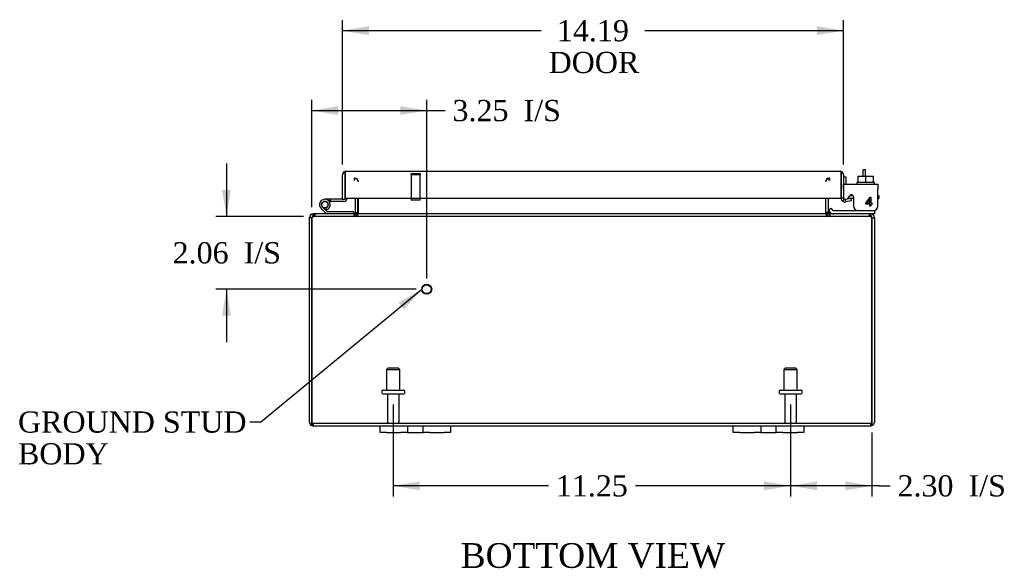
# Model space of a CAD drawing. Header units: inches. Extents: x 2 to 119, y 1 to 79.
# Tile 1 of 7: x 19 to 47, y 1 to 17. Entities that reach past the tile are written whole.
import ezdxf
from ezdxf.enums import TextEntityAlignment as Align

# ---------------------------------------------------------------- set-up
doc = ezdxf.new("R2010")
doc.units = ezdxf.units.IN
doc.header["$MEASUREMENT"] = 0
for name, color, linetype in [('COM40153-1', 7, 'CONTINUOUS'), ('COM40153-2', 7, 'CONTINUOUS'), ('COM42667', 7, 'CONTINUOUS'), ('COM42780', 7, 'CONTINUOUS'), ('COM48425', 7, 'CONTINUOUS'), ('COM71780-6', 7, 'CONTINUOUS'), ('DEFAULT', 7, 'CONTINUOUS'), ('FET07710', 7, 'CONTINUOUS'), ('HNG10620-16B', 7, 'CONTINUOUS'), ('HNG10620-16C', 7, 'CONTINUOUS'), ('HNG10620-16P', 7, 'CONTINUOUS'), ('SCC19011', 7, 'CONTINUOUS'), ('STD21878', 7, 'CONTINUOUS'), ('STD26094', 7, 'CONTINUOUS'), ('WAF25035', 7, 'CONTINUOUS')]:
    doc.layers.add(name, color=color, linetype=linetype)
doc.styles.add('SEACAD_TIMES_NEW_ROMAN', font='times.ttf')

# ---------------------------------------------------------------- blocks, each defined once
blk = doc.blocks.new('SEANNOT_GROUP1')
at = {"layer": 'DEFAULT', "linetype": 'Continuous'}
blk.add_hatch(color=136, dxfattribs=at).paths.add_polyline_path([(30.343, 8.642), (30.843, 9.215), (30.184, 8.835)])
at = {"layer": 'DEFAULT', "color": 136, "linetype": 'Continuous'}
blk.add_line((26.276, 5.455), (25.976, 5.455), dxfattribs=at)
blk.add_lwpolyline([(26.276, 5.455), (30.843, 9.215)], dxfattribs=at)
at = {"layer": 'DEFAULT', "color": 136, "linetype": 'Continuous', "style": 'SEACAD_TIMES_NEW_ROMAN'}
for s, p in [('GROUND STUD', (19.411, 5.755)), ('BODY', (19.411, 4.855))]:
    blk.add_text(s, height=0.6, dxfattribs=at).set_placement(p, align=Align.TOP_LEFT)
blk = doc.blocks.new('GDIMGGROUP7')
at = {"layer": 'DEFAULT', "linetype": 'Continuous'}
for points in [[(42.036, 3.524), (42.036, 3.774), (41.286, 3.649)], [(42.839, 3.524), (43.589, 3.649), (42.839, 3.774)]]:
    blk.add_hatch(color=136, dxfattribs=at).paths.add_polyline_path(points)
at = {"layer": 'DEFAULT', "color": 136, "linetype": 'Continuous'}
for p, q in [((41.286, 5.956), (41.286, 3.349)), ((43.589, 5.155), (43.589, 3.349)), ((43.802, 3.649), (41.286, 3.649)), ((43.802, 3.649), (44.102, 3.649))]:
    blk.add_line(p, q, dxfattribs=at)
at = {"layer": 'DEFAULT', "color": 136, "linetype": 'Continuous', "style": 'SEACAD_TIMES_NEW_ROMAN'}
for s, p in [('2.30', (44.312, 3.949)), ('I/S', (46.324, 3.949))]:
    blk.add_text(s, height=0.6, dxfattribs=at).set_placement(p, align=Align.TOP_LEFT)
blk = doc.blocks.new('GDIMGGROUP8')
at = {"layer": 'DEFAULT', "linetype": 'Continuous'}
for points in [[(30.786, 3.524), (30.786, 3.774), (30.036, 3.649)], [(40.536, 3.524), (41.286, 3.649), (40.536, 3.774)]]:
    blk.add_hatch(color=136, dxfattribs=at).paths.add_polyline_path(points)
at = {"layer": 'DEFAULT', "color": 136, "linetype": 'Continuous'}
for p, q in [((30.036, 5.956), (30.036, 3.349)), ((41.286, 5.956), (41.286, 3.349)), ((34.428, 3.649), (30.036, 3.649)), ((41.286, 3.649), (36.895, 3.649))]:
    blk.add_line(p, q, dxfattribs=at)
at = {"layer": 'DEFAULT', "color": 136, "linetype": 'Continuous', "style": 'SEACAD_TIMES_NEW_ROMAN'}
blk.add_text('11.25', height=0.6, dxfattribs=at).set_placement((34.638, 3.949), align=Align.TOP_LEFT)
blk = doc.blocks.new('GDIMGGROUP14')
at = {"layer": 'DEFAULT', "linetype": 'Continuous'}
for points in [[(25.188, 12.025), (25.313, 11.275), (25.438, 12.025)], [(25.188, 8.465), (25.438, 8.465), (25.313, 9.215)]]:
    blk.add_hatch(color=136, dxfattribs=at).paths.add_polyline_path(points)
at = {"layer": 'DEFAULT', "color": 136, "linetype": 'Continuous'}
for p, q in [((25.313, 12.775), (25.313, 11.275)), ((27.495, 11.275), (25.013, 11.275)), ((30.683, 9.215), (25.013, 9.215)), ((25.313, 9.215), (25.313, 7.715))]:
    blk.add_line(p, q, dxfattribs=at)
at = {"layer": 'DEFAULT', "color": 136, "linetype": 'Continuous', "style": 'SEACAD_TIMES_NEW_ROMAN'}
for s, p in [('I/S', (25.8, 10.545)), ('2.06', (23.788, 10.545))]:
    blk.add_text(s, height=0.6, dxfattribs=at).set_placement(p, align=Align.TOP_LEFT)
blk = doc.blocks.new('GDIMGGROUP15')
at = {"layer": 'DEFAULT', "linetype": 'Continuous'}
for points in [[(28.483, 14.397), (27.733, 14.272), (28.483, 14.147)], [(30.233, 14.397), (30.233, 14.147), (30.983, 14.272)]]:
    blk.add_hatch(color=136, dxfattribs=at).paths.add_polyline_path(points)
at = {"layer": 'DEFAULT', "color": 136, "linetype": 'Continuous'}
for p, q in [((27.733, 11.539), (27.733, 14.572)), ((30.983, 9.515), (30.983, 14.572)), ((27.733, 14.272), (31.203, 14.272)), ((31.203, 14.272), (31.503, 14.272))]:
    blk.add_line(p, q, dxfattribs=at)
at = {"layer": 'DEFAULT', "color": 136, "linetype": 'Continuous', "style": 'SEACAD_TIMES_NEW_ROMAN'}
for s, p in [('3.25', (31.713, 14.572)), ('I/S', (33.725, 14.572))]:
    blk.add_text(s, height=0.6, dxfattribs=at).set_placement(p, align=Align.TOP_LEFT)
blk = doc.blocks.new('GDIMGGROUP20')
at = {"layer": 'DEFAULT', "linetype": 'Continuous'}
for points in [[(29.348, 16.659), (28.598, 16.534), (29.348, 16.409)], [(42.036, 16.659), (42.036, 16.409), (42.786, 16.534)]]:
    blk.add_hatch(color=136, dxfattribs=at).paths.add_polyline_path(points)
at = {"layer": 'DEFAULT', "color": 136, "linetype": 'Continuous'}
for p, q in [((28.598, 12.749), (28.598, 16.834)), ((42.786, 12.749), (42.786, 16.834)), ((28.598, 16.534), (34.224, 16.534)), ((37.161, 16.534), (42.786, 16.534))]:
    blk.add_line(p, q, dxfattribs=at)
at = {"layer": 'DEFAULT', "color": 136, "linetype": 'Continuous', "style": 'SEACAD_TIMES_NEW_ROMAN'}
for s, p in [('14.19', (34.669, 16.834)), ('DOOR', (34.434, 15.934))]:
    blk.add_text(s, height=0.6, dxfattribs=at).set_placement(p, align=Align.TOP_LEFT)

msp = doc.modelspace()

# ---------------------------------------------------------------- linework, layer by layer
at = {"layer": 'COM40153-1', "color": 7}
for p, q in [((43.339, 12.418), (43.339, 12.597)), ((43.411, 12.597), (43.339, 12.597)), ((43.411, 12.418), (43.411, 12.597))]:
    msp.add_line(p, q, dxfattribs=at)
at = {"layer": 'COM40153-2', "color": 7}
for p, q in [((42.858, 12.384), (42.786, 12.384)), ((42.858, 12.192), (42.858, 12.384)), ((43.071, 11.784), (42.912, 11.784)), ((43.063, 11.856), (42.959, 11.856)), ((43.786, 11.856), (43.757, 11.856)), ((43.757, 11.784), (43.786, 11.784)), ((43.786, 11.856), (43.786, 11.784))]:
    msp.add_line(p, q, dxfattribs=at)
msp.add_arc((42.894, 11.892), 0.108, 180, 186.8545, dxfattribs=at)
at = {"layer": 'COM42667', "color": 7}
for p, q in [((42.787, 12.192), (43.757, 12.192)), ((42.787, 12.049), (42.787, 12.192)), ((42.787, 12.049), (42.787, 11.794)), ((43.757, 12.192), (43.757, 12.049)), ((43.757, 11.567), (43.757, 12.049)), ((42.901, 11.767), (42.96, 11.859)), ((43.071, 11.826), (43.071, 11.567)), ((43.42, 11.655), (43.535, 11.817)), ((43.53, 11.768), (43.451, 11.655)), ((43.53, 11.655), (43.53, 11.768)), ((43.535, 11.817), (43.56, 11.817)), ((43.56, 11.817), (43.56, 11.655)), ((43.42, 11.627), (43.42, 11.655)), ((43.53, 11.627), (43.42, 11.627)), ((43.451, 11.655), (43.53, 11.655)), ((43.53, 11.567), (43.53, 11.627)), ((43.56, 11.567), (43.53, 11.567)), ((43.56, 11.655), (43.594, 11.655)), ((43.594, 11.627), (43.56, 11.627)), ((43.56, 11.627), (43.56, 11.567)), ((43.594, 11.655), (43.594, 11.627))]:
    msp.add_line(p, q, dxfattribs=at)
for centre, radius, start, end in [((42.847, 11.794), 0.06, 180, 202.199), ((43.011, 11.826), 0.06, 0, 147.1545), ((43.196, 11.567), 0.125, 180, 270), ((43.632, 11.567), 0.125, 270, 0)]:
    msp.add_arc(centre, radius, start, end, dxfattribs=at)
at = {"layer": 'COM42780', "color": 7}
for p, q in [((42.358, 11.439), (42.425, 11.506)), ((42.358, 11.439), (42.409, 11.389)), ((42.425, 11.506), (42.476, 11.456)), ((42.51, 11.442), (43.408, 11.442)), ((43.408, 11.442), (43.658, 11.442)), ((43.658, 11.442), (43.658, 11.445)), ((43.658, 11.442), (43.658, 11.347)), ((43.658, 11.347), (43.553, 11.347))]:
    msp.add_line(p, q, dxfattribs=at)
for radius in [0.048, 0.143]:
    msp.add_arc((42.51, 11.49), radius, 225, 270, dxfattribs=at)
msp.add_open_spline([(43.15, 11.442), (43.151, 11.442), (43.153, 11.443), (43.154, 11.446), (43.155, 11.448), (43.155, 11.449)], degree=3, knots=[0, 0, 0, 0, 0.25, 0.25, 0.3597521, 0.3597521, 0.3597521, 0.3597521], dxfattribs=at)
at = {"layer": 'COM48425', "color": 7}
for p, q in [((28.928, 12.36), (28.928, 12.288)), ((28.946, 12.288), (28.946, 12.36)), ((42.376, 12.288), (42.376, 12.36)), ((42.394, 12.288), (42.394, 12.36)), ((28.964, 11.383), (28.964, 11.79)), ((29.036, 11.383), (29.036, 11.79)), ((29.05, 11.383), (29.05, 11.79)), ((42.273, 11.79), (42.273, 11.383)), ((42.286, 11.383), (42.286, 11.79)), ((42.358, 11.383), (42.358, 11.79)), ((27.661, 5.455), (27.661, 11.239)), ((27.733, 11.239), (27.661, 11.239)), ((27.733, 5.455), (27.733, 11.239)), ((27.733, 11.239), (27.733, 5.455)), ((27.769, 11.323), (27.769, 11.347)), ((27.793, 11.347), (27.769, 11.347)), ((27.769, 11.275), (27.769, 11.323)), ((27.793, 11.275), (27.769, 11.275)), ((27.795, 11.347), (27.793, 11.347)), ((27.793, 11.347), (27.793, 11.275)), ((27.795, 11.275), (27.793, 11.275)), ((27.795, 11.275), (27.795, 11.347)), ((43.528, 11.347), (27.795, 11.347)), ((43.528, 11.275), (27.795, 11.275)), ((27.811, 11.347), (27.811, 11.275)), ((28.928, 11.275), (28.928, 11.347)), ((28.946, 11.347), (28.946, 11.275)), ((28.964, 11.383), (29.036, 11.383)), ((42.358, 11.383), (42.286, 11.383)), ((42.376, 11.347), (42.376, 11.275)), ((42.394, 11.347), (42.394, 11.275)), ((43.511, 11.347), (43.511, 11.275)), ((43.529, 11.347), (43.528, 11.347)), ((43.528, 11.275), (43.528, 11.347)), ((43.529, 11.275), (43.528, 11.275)), ((43.553, 11.347), (43.529, 11.347)), ((43.529, 11.347), (43.529, 11.275)), ((43.553, 11.275), (43.529, 11.275)), ((43.553, 11.323), (43.553, 11.347)), ((43.553, 11.275), (43.553, 11.323)), ((43.589, 5.455), (43.589, 11.239)), ((43.589, 11.239), (43.661, 11.239)), ((43.589, 11.239), (43.589, 5.455)), ((43.661, 11.239), (43.661, 5.455)), ((27.733, 5.353), (27.733, 5.455)), ((27.733, 5.455), (27.733, 5.353)), ((27.769, 5.419), (43.553, 5.419)), ((27.769, 5.419), (27.769, 5.347)), ((27.769, 5.347), (29.661, 5.347)), ((31.661, 5.347), (39.661, 5.347)), ((41.661, 5.347), (43.553, 5.347)), ((43.553, 5.419), (43.553, 5.347)), ((43.589, 5.455), (43.589, 5.353)), ((43.589, 5.353), (43.589, 5.455))]:
    msp.add_line(p, q, dxfattribs=at)
for centre, radius, start, end in [((28.928, 12.252), 0.108, 10.3994, 90), ((28.944, 12.254), 0.106, 358.8074, 88.6926), ((42.379, 12.254), 0.106, 91.3077, 181.1923), ((42.394, 12.252), 0.108, 90, 169.6016), ((27.769, 11.239), 0.108, 90, 180), ((27.769, 11.239), 0.036, 141.2764, 180), ((27.769, 11.239), 0.036, 90, 141.2764), ((28.928, 11.383), 0.036, 270, 0), ((28.928, 11.383), 0.108, 270, 349.6032), ((28.944, 11.381), 0.106, 271.3077, 1.1923), ((28.928, 11.383), 0.108, 349.6032, 360), ((42.379, 11.381), 0.106, 178.8074, 268.6926), ((42.394, 11.383), 0.108, 180, 190.3965), ((42.394, 11.383), 0.108, 190.3965, 270), ((42.394, 11.383), 0.036, 180, 270), ((43.553, 11.239), 0.108, 0, 90), ((43.553, 11.239), 0.036, 38.7236, 90), ((43.553, 11.239), 0.036, 0, 38.7236), ((27.769, 5.455), 0.108, 180, 250.5288), ((27.769, 5.455), 0.036, 180, 270), ((27.769, 5.455), 0.108, 250.5288, 270), ((43.553, 5.455), 0.036, 270, 360), ((43.553, 5.455), 0.108, 270, 289.4712), ((43.553, 5.455), 0.108, 289.4712, 0)]:
    msp.add_arc(centre, radius, start, end, dxfattribs=at)
for centre, major_axis, start_param, end_param in [((27.769, 5.455), (0, 0.036), 1.570796, 3.141593), ((27.769, 5.455), (0, 0.108), 2.801756, 3.141593), ((43.553, 5.455), (0, 0.036), 3.141593, 4.712389), ((43.553, 5.455), (0, 0.108), 3.141593, 3.48143)]:
    msp.add_ellipse(centre, major_axis=major_axis, ratio=0.997813, start_param=start_param, end_param=end_param, dxfattribs=at)
for points, knots in [([(27.795, 11.347), (27.79, 11.347), (27.785, 11.344), (27.774, 11.333), (27.769, 11.325), (27.759, 11.305), (27.754, 11.293), (27.744, 11.267), (27.739, 11.253), (27.733, 11.239)], [0, 0, 0, 0, 0.25, 0.25, 0.5, 0.5, 0.75, 0.75, 1, 1, 1, 1]), ([(27.795, 11.275), (27.79, 11.275), (27.785, 11.274), (27.774, 11.27), (27.769, 11.268), (27.759, 11.261), (27.754, 11.257), (27.744, 11.248), (27.739, 11.244), (27.733, 11.239)], [0, 0, 0, 0, 0.25, 0.25, 0.5, 0.5, 0.75, 0.75, 1, 1, 1, 1]), ([(28.946, 11.347), (28.957, 11.347), (28.967, 11.347), (28.988, 11.35), (28.998, 11.351), (29.012, 11.355), (29.017, 11.357), (29.026, 11.36), (29.031, 11.362), (29.039, 11.367), (29.042, 11.369), (29.047, 11.374), (29.048, 11.376), (29.049, 11.379), (29.05, 11.381), (29.05, 11.383)], [0, 0, 0, 0, 0.25, 0.25, 0.5, 0.5, 0.625, 0.625, 0.75, 0.75, 0.875, 0.875, 0.9375, 0.9375, 1, 1, 1, 1]), ([(42.273, 11.383), (42.273, 11.381), (42.273, 11.379), (42.275, 11.376), (42.276, 11.374), (42.28, 11.369), (42.284, 11.367), (42.292, 11.362), (42.296, 11.36), (42.305, 11.357), (42.31, 11.355), (42.325, 11.351), (42.335, 11.35), (42.356, 11.347), (42.366, 11.347), (42.376, 11.347)], [0, 0, 0, 0, 0.0625, 0.0625, 0.125, 0.125, 0.25, 0.25, 0.375, 0.375, 0.5, 0.5, 0.75, 0.75, 1, 1, 1, 1]), ([(43.589, 11.239), (43.584, 11.253), (43.579, 11.267), (43.569, 11.293), (43.563, 11.305), (43.553, 11.325), (43.548, 11.333), (43.538, 11.344), (43.533, 11.347), (43.528, 11.347)], [0, 0, 0, 0, 0.25, 0.25, 0.5, 0.5, 0.75, 0.75, 1, 1, 1, 1]), ([(43.589, 11.239), (43.584, 11.244), (43.579, 11.248), (43.569, 11.257), (43.563, 11.261), (43.553, 11.268), (43.548, 11.27), (43.538, 11.274), (43.533, 11.275), (43.528, 11.275)], [0, 0, 0, 0, 0.25, 0.25, 0.5, 0.5, 0.75, 0.75, 1, 1, 1, 1])]:
    msp.add_open_spline(points, degree=3, knots=knots, dxfattribs=at)
at = {"layer": 'COM71780-6', "color": 7}
for p, q in [((28.67, 12.551), (28.67, 12.449)), ((28.67, 12.449), (28.67, 12.551)), ((28.706, 12.557), (42.678, 12.557)), ((42.714, 12.449), (42.714, 12.551)), ((42.714, 12.551), (42.714, 12.449)), ((28.598, 11.762), (28.598, 12.449)), ((28.67, 11.762), (28.67, 12.449)), ((28.67, 12.449), (28.67, 11.79)), ((42.714, 11.79), (42.714, 12.449)), ((42.714, 12.449), (42.714, 11.79)), ((42.786, 12.449), (42.786, 11.79)), ((28.598, 11.762), (28.67, 11.762)), ((28.67, 11.79), (42.714, 11.79)), ((42.786, 11.79), (42.714, 11.79)), ((42.799, 11.762), (42.753, 11.707)), ((42.999, 11.784), (42.829, 11.755)), ((42.829, 11.755), (42.841, 11.684)), ((43.011, 11.714), (42.841, 11.684)), ((43.011, 11.714), (42.999, 11.784))]:
    msp.add_line(p, q, dxfattribs=at)
for centre, radius, start, end in [((28.706, 12.449), 0.108, 109.4712, 180), ((28.706, 12.449), 0.108, 90, 109.4712), ((42.678, 12.449), 0.108, 70.5288, 90), ((42.678, 12.449), 0.108, 0, 70.5288), ((42.822, 11.79), 0.108, 180, 230), ((42.822, 11.79), 0.036, 180, 230), ((42.822, 11.79), 0.036, 230, 280), ((42.822, 11.79), 0.108, 230.0001, 279.9999)]:
    msp.add_arc(centre, radius, start, end, dxfattribs=at)
for centre, start_param, end_param in [((28.706, 12.449), 3.141593, 3.48143), ((42.678, 12.449), 2.801756, 3.141593)]:
    msp.add_ellipse(centre, major_axis=(0, -0.108), ratio=0.997813, start_param=start_param, end_param=end_param, dxfattribs=at)
at = {"layer": 'FET07710', "color": 7}
for p, q in [((29.661, 5.16), (29.661, 5.347)), ((29.661, 5.347), (29.849, 5.347)), ((29.849, 5.347), (30.255, 5.347)), ((30.255, 5.347), (30.443, 5.347)), ((30.443, 5.347), (30.661, 5.347)), ((30.443, 5.347), (30.443, 5.16)), ((30.661, 5.347), (30.661, 5.347)), ((30.661, 5.347), (30.879, 5.347)), ((30.879, 5.16), (30.879, 5.347)), ((30.879, 5.347), (31.067, 5.347)), ((31.067, 5.347), (31.474, 5.347)), ((31.474, 5.347), (31.661, 5.347)), ((31.661, 5.347), (31.661, 5.16)), ((39.661, 5.16), (39.661, 5.347)), ((39.661, 5.347), (39.849, 5.347)), ((39.849, 5.347), (40.255, 5.347)), ((40.255, 5.347), (40.443, 5.347)), ((40.443, 5.347), (40.661, 5.347)), ((40.443, 5.347), (40.443, 5.16)), ((40.661, 5.347), (40.661, 5.347)), ((40.661, 5.347), (40.879, 5.347)), ((40.879, 5.16), (40.879, 5.347)), ((40.879, 5.347), (41.067, 5.347)), ((41.067, 5.347), (41.474, 5.347)), ((41.474, 5.347), (41.661, 5.347)), ((41.661, 5.347), (41.661, 5.16)), ((29.849, 5.16), (29.661, 5.16)), ((29.849, 5.16), (30.255, 5.16)), ((30.443, 5.16), (30.255, 5.16)), ((30.443, 5.16), (30.661, 5.16)), ((30.661, 5.16), (30.879, 5.16)), ((30.661, 5.16), (30.661, 5.16)), ((31.067, 5.16), (30.879, 5.16)), ((31.067, 5.16), (31.474, 5.16)), ((31.661, 5.16), (31.474, 5.16)), ((39.849, 5.16), (39.661, 5.16)), ((39.849, 5.16), (40.255, 5.16)), ((40.443, 5.16), (40.255, 5.16)), ((40.443, 5.16), (40.661, 5.16)), ((40.661, 5.16), (40.879, 5.16)), ((40.661, 5.16), (40.661, 5.16)), ((41.067, 5.16), (40.879, 5.16)), ((41.067, 5.16), (41.474, 5.16)), ((41.661, 5.16), (41.474, 5.16))]:
    msp.add_line(p, q, dxfattribs=at)
at = {"layer": 'HNG10620-16B', "color": 7}
for p, q in [((28.118, 11.373), (27.992, 11.499)), ((28.16, 11.415), (28.034, 11.542)), ((28.146, 11.461), (28.128, 11.519)), ((28.916, 11.407), (28.181, 11.407)), ((28.916, 11.347), (28.916, 11.407))]:
    msp.add_line(p, q, dxfattribs=at)
for centre, radius, start, end in [((28.1, 11.608), 0.154, 287.1819, 225), ((28.1, 11.608), 0.0938, 287.1819, 225), ((28.181, 11.436), 0.089, 225, 270), ((28.181, 11.436), 0.029, 225, 270)]:
    msp.add_arc(centre, radius, start, end, dxfattribs=at)
at = {"layer": 'HNG10620-16C', "color": 7}
for p, q in [((28.67, 12.242), (28.67, 12.242)), ((28.254, 11.762), (28.1, 11.762)), ((28.598, 11.762), (28.254, 11.762)), ((28.254, 11.762), (28.254, 11.702)), ((28.254, 11.702), (28.222, 11.702)), ((28.641, 11.702), (28.254, 11.702))]:
    msp.add_line(p, q, dxfattribs=at)
for centre, radius, start, end in [((28.641, 11.791), 0.089, 270, 0), ((28.1, 11.608), 0.154, 277.4281, 287.1819)]:
    msp.add_arc(centre, radius, start, end, dxfattribs=at)
at = {"layer": 'HNG10620-16P', "color": 7}
msp.add_circle((28.1, 11.608), 0.0938, dxfattribs=at)
at = {"layer": 'SCC19011', "color": 7}
for p, q in [((43.193, 12.418), (43.193, 12.237)), ((43.193, 12.418), (43.408, 12.418)), ((43.408, 12.418), (43.408, 12.237)), ((43.408, 12.418), (43.623, 12.418)), ((43.623, 12.418), (43.623, 12.237))]:
    msp.add_line(p, q, dxfattribs=at)
at = {"layer": 'STD21878', "color": 7}
for p, q in [((30.811, 12.485), (30.53, 12.485)), ((30.53, 12.485), (30.53, 12.454)), ((30.811, 12.454), (30.53, 12.454)), ((30.545, 12.454), (30.545, 11.735)), ((30.795, 11.735), (30.795, 12.454)), ((30.811, 12.454), (30.811, 12.485)), ((30.795, 11.735), (30.545, 11.735))]:
    msp.add_line(p, q, dxfattribs=at)
for radius in [0.141, 0.125]:
    msp.add_circle((30.983, 9.215), radius, dxfattribs=at)
at = {"layer": 'STD26094', "color": 7}
for p, q in [((29.886, 6.981), (29.849, 6.943)), ((30.186, 6.981), (29.886, 6.981)), ((30.224, 6.943), (30.186, 6.981)), ((41.136, 6.981), (41.099, 6.943)), ((41.436, 6.981), (41.136, 6.981)), ((41.474, 6.943), (41.436, 6.981)), ((29.849, 6.943), (30.224, 6.943)), ((29.849, 6.943), (29.849, 6.356)), ((30.224, 6.356), (30.224, 6.943)), ((41.099, 6.943), (41.474, 6.943)), ((41.099, 6.943), (41.099, 6.356)), ((41.474, 6.356), (41.474, 6.943)), ((29.711, 6.326), (29.711, 6.286)), ((29.741, 6.356), (30.331, 6.356)), ((29.741, 6.256), (30.331, 6.256)), ((29.871, 6.256), (29.871, 5.479)), ((30.201, 5.479), (30.201, 6.256)), ((30.361, 6.286), (30.361, 6.326)), ((40.961, 6.326), (40.961, 6.286)), ((40.991, 6.356), (41.581, 6.356)), ((40.991, 6.256), (41.581, 6.256)), ((41.121, 6.256), (41.121, 5.479)), ((41.451, 5.479), (41.451, 6.256)), ((41.611, 6.286), (41.611, 6.326))]:
    msp.add_line(p, q, dxfattribs=at)
for centre, radius, start, end in [((29.741, 6.326), 0.03, 90, 180), ((29.741, 6.286), 0.03, 180, 270), ((30.331, 6.326), 0.03, 0, 90), ((30.331, 6.286), 0.03, 270, 0), ((40.991, 6.326), 0.03, 90, 180), ((40.991, 6.286), 0.03, 180, 270), ((41.581, 6.326), 0.03, 0, 90), ((41.581, 6.286), 0.03, 270, 0), ((29.931, 5.479), 0.06, 180, 270), ((30.141, 5.479), 0.06, 270, 0), ((41.181, 5.479), 0.06, 180, 270), ((41.391, 5.479), 0.06, 270, 0)]:
    msp.add_arc(centre, radius, start, end, dxfattribs=at)
at = {"layer": 'WAF25035', "color": 7}
for p, q in [((43.658, 12.237), (43.158, 12.237)), ((43.158, 12.237), (43.158, 12.192)), ((43.658, 12.192), (43.658, 12.237))]:
    msp.add_line(p, q, dxfattribs=at)

# ---------------------------------------------------------------- block references
at = {"layer": 'DEFAULT', "color": 7}
for name in ['GDIMGGROUP20', 'GDIMGGROUP15', 'GDIMGGROUP14', 'SEANNOT_GROUP1', 'GDIMGGROUP8', 'GDIMGGROUP7']:
    msp.add_blockref(name, (0, 0), dxfattribs=at)

# ---------------------------------------------------------------- texts
at = {"layer": 'DEFAULT', "color": 7, "style": 'SEACAD_TIMES_NEW_ROMAN'}
msp.add_text('BOTTOM VIEW', height=0.7, dxfattribs=at).set_placement((31.945, 2.027), align=Align.TOP_LEFT)

doc.saveas('drawing.dxf')
